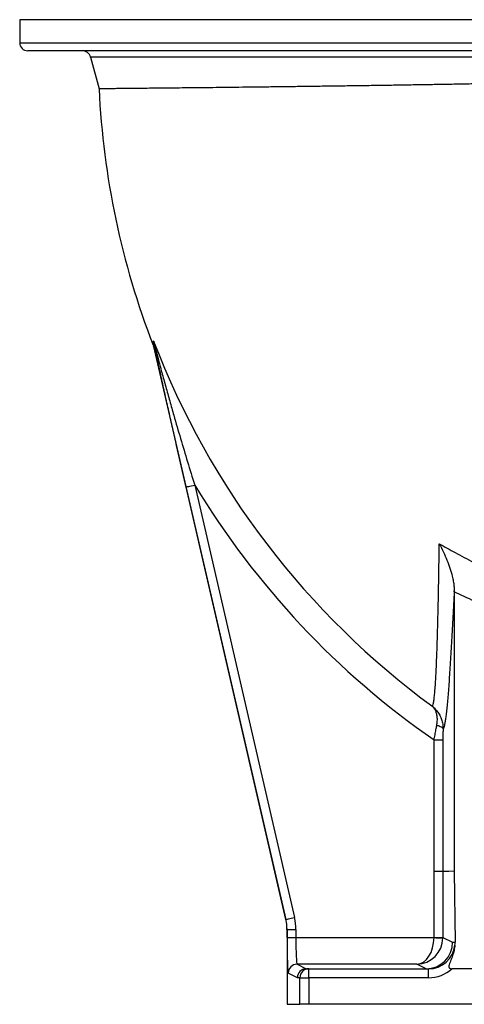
# Model space of a CAD drawing. Header units: millimetres. Extents: x 1861 to 18183, y 1323 to 18697.
# Tile 1 of 11: x 1861 to 4368, y 1323 to 6873. Entities that reach past the tile are written whole.
import ezdxf

# ---------------------------------------------------------------- set-up
doc = ezdxf.new("R2010")
doc.units = ezdxf.units.MM
doc.header["$LTSCALE"] = 5

msp = doc.modelspace()

# ---------------------------------------------------------------- linework, layer by layer
at = {"color": 7, "linetype": 'Continuous', "lineweight": 25}
for p, q in [((1860.8, 6873.1), (1860.8, 6743.1)), ((5877.6, 6698.1), (1905.8, 6698.1)), ((2260.7, 6661), (2308.3, 6483.3)), ((2616.1, 5031), (3361.9, 1800.8)), ((3361.9, 1800.8), (2799, 4239)), ((2847.7, 4250.2), (3410.6, 1812.1)), ((4311.3, 3647.5), (4311.3, 3653.2)), ((4311.3, 3647.5), (4311.3, 2074.7)), ((4197.5, 2073.1), (4197.8, 2813.1)), ((4197.5, 2073), (4197.5, 2073.1)), ((4197.5, 2073), (4247.5, 2073)), ((4197.5, 1700.5), (4197.5, 2073)), ((4247.5, 2073.1), (4247.5, 2073)), ((4247.5, 2073), (4247.5, 1700.5)), ((4311.3, 2071.5), (4247.5, 2073)), ((4311.3, 2074.7), (4311.3, 2071.5)), ((4311.3, 2071.5), (4316.4, 1673.1)), ((3361.9, 1800.8), (3361.9, 1800.8)), ((3368.3, 1744.6), (3368.3, 1323.1)), ((3368.3, 1744.6), (3368.3, 1744.6)), ((3368.3, 1698.9), (3368.3, 1744.6)), ((3368.3, 1744.6), (3418.3, 1744.6)), ((3418.3, 1744.6), (3418.3, 1698.9)), ((3368.3, 1698.9), (3418.3, 1698.9)), ((3418.3, 1698.9), (4197.5, 1698.9)), ((4197.5, 1700.5), (4247.5, 1700.5)), ((4247.5, 1700.5), (4302.4, 1673.1)), ((4302.4, 1673.1), (4316.4, 1673.1)), ((3426.8, 1473.1), (3375.2, 1498.9)), ((3425.2, 1548.9), (3476.8, 1523.1)), ((4101, 1548.9), (3425.2, 1548.9)), ((3476.8, 1523.1), (3490.8, 1523.1)), ((3490.8, 1473.1), (3490.8, 1523.1)), ((3490.8, 1523.1), (4166.4, 1523.1)), ((4152.6, 1523.1), (4101, 1548.9)), ((4166.4, 1473.1), (4166.4, 1523.1)), ((4437.7, 1523.1), (4298.8, 1523.1)), ((3440.8, 1473.1), (3426.8, 1473.1)), ((3440.8, 1323.1), (3440.8, 1473.1)), ((3440.8, 1473.1), (3490.8, 1473.1)), ((3490.8, 1473.1), (3490.8, 1323.1)), ((4166.4, 1473.1), (3490.8, 1473.1)), ((3368.3, 1323.1), (3440.8, 1323.1)), ((3490.8, 1323.1), (3440.8, 1323.1)), ((5369.2, 1323.1), (3490.8, 1323.1))]:
    msp.add_line(p, q, dxfattribs=at)
at = {"color": 8, "linetype": 'Continuous', "lineweight": 25}
for p, q in [((3893.3, 6873.1), (1860.8, 6873.1)), ((5925.8, 6873.1), (3893.3, 6873.1)), ((1860.8, 6743.1), (5922.5, 6743.1)), ((5522.2, 6661), (2260.7, 6661))]:
    msp.add_line(p, q, dxfattribs=at)
at = {"color": 7, "linetype": 'Continuous', "lineweight": 25, "flags": 128}
for points in [[(2799, 4239), (2800.2, 4239.3), (2803.2, 4240), (2807.8, 4241), (2813.9, 4242.4), (2821.2, 4244.1), (2829.5, 4246), (2838.4, 4248.1), (2847.7, 4250.2)], [(4213, 2895.3), (4220.2, 2893.9), (4226.9, 2892.1), (4232.9, 2889.9), (4238, 2887.3), (4242.2, 2884.4), (4245.4, 2881.2), (4247.5, 2877.9), (4248.4, 2874.5)], [(4197.8, 2813.1), (4207.3, 2813.1), (4216.5, 2813.1), (4224.9, 2813.1), (4232.4, 2813.1), (4238.7, 2813.1), (4243.4, 2813.1), (4246.5, 2813.1), (4247.8, 2813.1)], [(4247.8, 2813.1), (4247.7, 2713.1), (4247.6, 2313.1), (4247.5, 2073.1)], [(4197.5, 2073.1), (4207.1, 2073.1), (4216.2, 2073.1), (4224.8, 2073.1), (4232.3, 2073.1), (4238.5, 2073.1), (4243.2, 2073.1), (4246.2, 2073.1), (4247.5, 2073.1)], [(4247.5, 2073.1), (4263.4, 2073.5), (4280.9, 2073.9), (4311.3, 2074.7)], [(3361.9, 1800.8), (3363.1, 1801.1), (3366.1, 1801.8), (3370.7, 1802.9), (3376.8, 1804.3), (3384.1, 1805.9), (3392.4, 1807.9), (3401.3, 1809.9), (3410.6, 1812.1)], [(4197.5, 1698.9), (4207, 1698.7), (4216.2, 1698.5), (4224.7, 1698.4), (4232.2, 1698.3), (4238.5, 1698.2), (4243.2, 1698.1), (4246.2, 1698), (4247.5, 1698)]]:
    msp.add_lwpolyline(points, dxfattribs=at)
at = {"color": 7, "linetype": 'Continuous', "lineweight": 25}
for centre, radius, start, end in [((1905.8, 6743.1), 45, 180, 270), ((2212.4, 6648.1), 50, 15, 90), ((6893.3, 6698.1), 4590, 182.6809, 201.1994), ((2577.2, 5038.5), 41.8, 13.9358, 23.5029), ((6893.3, 6698.1), 4579.5, 200.9437, 233.819), ((6893.3, 6698.1), 4728.5, 211.1769, 235.2462), ((3425.2, 1498.9), 50, 90.0536, 179.9719), ((3490.8, 1473.1), 50, 90.0167, 180.0175)]:
    msp.add_arc(centre, radius, start, end, dxfattribs=at)
for centre, major_axis, ratio, start_param, end_param in [((3118.1, 1744.6), (248.6, 28.3), 0.999136, 6.169808, 6.396562), ((3118.1, 1744.6), (248.5, 28.3), 0.999383, 6.169808, 6.396562), ((3118.1, 1744.6), (298.3, 34), 0.999383, 6.169808, 6.396562), ((3375.3, 1698.9), (0, 200), 0.034921, 1.570796, 3.124139), ((3425.3, 1698.9), (0, 150), 0.046561, 1.570796, 3.124139), ((4101, 1698.9), (2.9, 150), 0.643559, 3.17139, 4.724733), ((4101, 1698.9), (35, 146.1), 0.974236, 3.38295, 4.936293), ((4152.5, 1673.1), (34.5, 146), 0.999319, 3.373812, 4.944), ((4097.5, 1700.6), (-89.5, 44.7), 0.999239, 3.58797, 3.604814), ((4097.5, 1700.6), (134.2, -67.1), 0.999746, 0.446377, 0.463221), ((4166.3, 1673.1), (109.6, -103.8), 0.98736, 0.648433, 0.764614), ((4166.4, 1673.1), (150.2, 0), 0.998985, 4.712389, 6.167004), ((3476.8, 1473.1), (11.5, 48.7), 0.999319, 0.23222, 1.802407), ((3576.8, 1473.1), (111.6, -46.2), 0.171573, 2.748741, 2.74935), ((3852.4, 1673.1), (334.7, -138.6), 0.171573, 5.890334, 5.890943), ((4166.4, 1673.1), (-200.1, 0), 0.999391, 1.570796, 2.293531)]:
    msp.add_ellipse(centre, major_axis=major_axis, ratio=ratio, start_param=start_param, end_param=end_param, dxfattribs=at)
for points, knots in [([(5488.8, 6536.6), (5486.8, 6536.5), (5482.9, 6536.4), (5472.8, 6536.1), (5459.7, 6535.7), (5443.2, 6535.2), (5423.3, 6534.5), (5398.6, 6533.8), (5368.4, 6532.9), (5332, 6531.8), (5290.9, 6530.6), (5244.9, 6529.3), (5194.2, 6527.9), (5139.8, 6526.5), (5082, 6525), (5021.1, 6523.5), (4956.1, 6522), (4887.1, 6520.4), (4814.4, 6518.7), (4739.3, 6517.1), (4662.2, 6515.5), (4583.5, 6513.9), (4501.9, 6512.4), (4417.5, 6510.8), (4330.8, 6509.2), (4243.4, 6507.7), (4155.7, 6506.2), (4068.1, 6504.8), (3979.1, 6503.4), (3889, 6502), (3798, 6500.7), (3708.3, 6499.4), (3620, 6498.2), (3533.5, 6497), (3447.2, 6495.9), (3361.6, 6494.8), (3276.9, 6493.8), (3195, 6492.8), (3116.2, 6491.8), (3040.5, 6491), (2966.8, 6490.1), (2895.3, 6489.3), (2826.5, 6488.6), (2761.7, 6487.9), (2701.2, 6487.3), (2645, 6486.7), (2592.1, 6486.2), (2542.8, 6485.7), (2497.5, 6485.2), (2457.1, 6484.8), (2421.7, 6484.5), (2391.2, 6484.2), (2365, 6483.9), (2343.5, 6483.7), (2326.8, 6483.6), (2315.5, 6483.5), (2309.1, 6483.4), (2308.8, 6483.4), (2308.7, 6483.4)], [0, 0, 0, 0, 0.01473, 0.029469, 0.044199, 0.059212, 0.074233, 0.089247, 0.107215, 0.125197, 0.143165, 0.161653, 0.180155, 0.198643, 0.216659, 0.234689, 0.252705, 0.271242, 0.289794, 0.308331, 0.32639, 0.344464, 0.362523, 0.381107, 0.399705, 0.418288, 0.436362, 0.45445, 0.472523, 0.491122, 0.509737, 0.528336, 0.546401, 0.564481, 0.582546, 0.601137, 0.619744, 0.638335, 0.656383, 0.674445, 0.692493, 0.711066, 0.729655, 0.748229, 0.766259, 0.784303, 0.802333, 0.820888, 0.839458, 0.858013, 0.87603, 0.89406, 0.912076, 0.930616, 0.949172, 0.967712, 0.98572, 1, 1, 1, 1]), ([(2613.9, 5038.3), (2614.9, 5036), (2616.9, 5031.3), (2617.8, 5032.2), (2617.9, 5036), (2617.5, 5040.7), (2616.7, 5046.9), (2615.9, 5052.5), (2615.5, 5055.2)], [0, 0, 0, 0, 0.239551, 0.486122, 0.612694, 0.739275, 0.86963, 1, 1, 1, 1]), ([(2615.5, 5055.2), (2615.3, 5057.2), (2614.8, 5060.8), (2615.7, 5061.7), (2616.3, 5061.2), (2616.4, 5061.2)], [0, 0, 0, 0, 0.5675349, 0.9939441, 1, 1, 1, 1]), ([(2616.4, 5061.2), (2616.4, 5061.1), (2616.3, 5060.8), (2616.2, 5059.3), (2616.5, 5055.4), (2617.3, 5050.9), (2617.7, 5048.6)], [0, 0, 0, 0, 0.007457, 0.150212, 0.568128, 1, 1, 1, 1]), ([(2616.4, 5061.2), (2617, 5058.2), (2618.4, 5052.4), (2622.2, 5037), (2627.3, 5016.6), (2634.1, 4990.5), (2645.6, 4946.6), (2662.2, 4884.8), (2684.1, 4804.6), (2706.7, 4723.9), (2734.5, 4626.5), (2767.8, 4512.3), (2807.1, 4381.2), (2834.2, 4293.9), (2847.7, 4250.2)], [0, 0, 0, 0, 0.014969, 0.030081, 0.063035, 0.096128, 0.129224, 0.227428, 0.325731, 0.424126, 0.522455, 0.681633, 0.840861, 1, 1, 1, 1]), ([(2613.9, 5038.3), (2613.9, 5038.2), (2614.8, 5035.9), (2615.5, 5033.4), (2616.1, 5031)], [0, 0, 0, 0, 0.0191586, 1, 1, 1, 1]), ([(2617.7, 5048.6), (2618.5, 5043.5), (2619.6, 5035.7), (2620, 5029.4), (2620, 5025.4), (2619.1, 5024.3), (2617.1, 5028.8), (2616.1, 5031)], [0, 0, 0, 0, 0.252888, 0.382822, 0.512747, 0.752991, 1, 1, 1, 1]), ([(2799, 4239), (2791.5, 4271.5), (2776.5, 4336.6), (2754.3, 4434.2), (2732.1, 4531.7), (2710.2, 4628.9), (2688.5, 4725.3), (2670.7, 4805.1), (2656.6, 4868.8), (2646.1, 4916.6), (2635.8, 4963.6), (2627.7, 5001.1), (2621.6, 5029.6), (2619, 5042.3), (2617.7, 5048.6)], [0, 0, 0, 0, 0.117576, 0.23516, 0.353481, 0.471803, 0.589351, 0.706889, 0.76644, 0.826068, 0.885576, 0.944966, 0.972365, 1, 1, 1, 1]), ([(4189.8, 3001.7), (4191, 3005.8), (4193.4, 3014), (4196.7, 3034.6), (4199.9, 3060.9), (4202.8, 3093.3), (4205.6, 3131.4), (4208.2, 3175.1), (4210.6, 3223.9), (4212.9, 3277.5), (4215, 3335.5), (4217, 3398.9), (4218.9, 3467.7), (4220.6, 3541.9), (4222.3, 3619.6), (4223.8, 3700.3), (4225.1, 3777.6), (4226.2, 3850.6), (4226.8, 3896.2), (4227.2, 3919)], [0, 0, 0, 0, 0.058861, 0.11794, 0.177104, 0.236203, 0.295082, 0.35374, 0.41257, 0.471476, 0.530341, 0.589027, 0.65151, 0.714138, 0.776837, 0.839508, 0.902028, 0.951013, 1, 1, 1, 1]), ([(4227.2, 3919), (4256.7, 3902.4), (4320.5, 3866.6), (4416.4, 3816.9), (4514, 3768.9), (4577.3, 3740.2), (4608.9, 3725.9)], [0, 0, 0, 0, 0.237727, 0.514091, 0.756972, 1, 1, 1, 1]), ([(4227.2, 3919), (4227.2, 3918.9), (4235.4, 3903.3), (4250.4, 3873.1), (4270.4, 3827.3), (4287.2, 3782), (4299, 3742), (4306.3, 3708), (4310.4, 3680.4), (4311, 3662.2), (4311.3, 3653.2)], [0, 0, 0, 0, 0.000768, 0.190378, 0.360118, 0.53013, 0.699499, 0.799689, 0.900055, 1, 1, 1, 1]), ([(4311.3, 3653.2), (4310, 3628.7), (4307.6, 3579.7), (4303.9, 3509), (4300.3, 3440.5), (4296.6, 3374.8), (4293, 3311.5), (4289.3, 3251), (4285.6, 3193.5), (4281.9, 3139.8), (4278.2, 3090.2), (4274.5, 3045.2), (4270.8, 3005.1), (4267.1, 2970.1), (4263.5, 2940.3), (4259.8, 2915.6), (4256.1, 2896.2), (4252.4, 2882.3), (4249.8, 2876.5), (4248.5, 2874.7), (4248.4, 2874.5)], [0, 0, 0, 0, 0.057344, 0.114786, 0.172252, 0.229674, 0.287, 0.345979, 0.405156, 0.464418, 0.523662, 0.582796, 0.641746, 0.700215, 0.758913, 0.817721, 0.87652, 0.935197, 0.993652, 1, 1, 1, 1]), ([(4465.4, 3577.4), (4452, 3583.2), (4400.2, 3605.8), (4349.1, 3629.8), (4311.3, 3647.5)], [0, 0, 0, 0, 0.25887, 1, 1, 1, 1]), ([(4189.8, 3001.7), (4189.9, 3001.7), (4190, 3001.6), (4190.2, 3001.4), (4190.7, 3001), (4192.1, 2999.8), (4195.5, 2996.8), (4204.1, 2988.6), (4216.7, 2974), (4230.1, 2952.8), (4240.4, 2928.6), (4247.3, 2902.4), (4248, 2883.8), (4248.4, 2874.5)], [0, 0, 0, 0, 0.001071, 0.002613, 0.006594, 0.016614, 0.041882, 0.105823, 0.273227, 0.454409, 0.635504, 0.817842, 1, 1, 1, 1]), ([(4213, 2895.3), (4214.3, 2903.6), (4216.8, 2920.2), (4216, 2942.7), (4212.2, 2962.9), (4205.6, 2980.3), (4198.4, 2991.8), (4193.2, 2998.1), (4191.2, 3000.3), (4190.4, 3001.2), (4190.1, 3001.5), (4189.9, 3001.7), (4189.9, 3001.7), (4189.8, 3001.7)], [0, 0, 0, 0, 0.181683, 0.363548, 0.544133, 0.724807, 0.896049, 0.959334, 0.983997, 0.993695, 0.997513, 0.998938, 1, 1, 1, 1]), ([(4197.8, 2813.1), (4199.5, 2822.8), (4203, 2842.4), (4208.2, 2870.3), (4211.4, 2887.3), (4213, 2895.3)], [0, 0, 0, 0, 0.339298, 0.688168, 1, 1, 1, 1]), ([(4248.4, 2874.5), (4248.2, 2866.8), (4247.9, 2851), (4247.8, 2830), (4247.8, 2817.2), (4247.8, 2813.1)], [0, 0, 0, 0, 0.395759, 0.805724, 1, 1, 1, 1]), ([(4315.6, 1655.7), (4314.1, 1645.7), (4311.1, 1625.6), (4302.2, 1596.2), (4293, 1572.3), (4285.3, 1553.7), (4281.6, 1542.6), (4281.2, 1534.7), (4282.2, 1530.3), (4284.7, 1527), (4288.4, 1524.6), (4293.3, 1523.3), (4297, 1523.2), (4298.8, 1523.1)], [0, 0, 0, 0, 0.205117, 0.411037, 0.616828, 0.721779, 0.816063, 0.848706, 0.881684, 0.905224, 0.928718, 0.966093, 1, 1, 1, 1])]:
    msp.add_open_spline(points, degree=3, knots=knots, dxfattribs=at)

doc.saveas('drawing.dxf')
